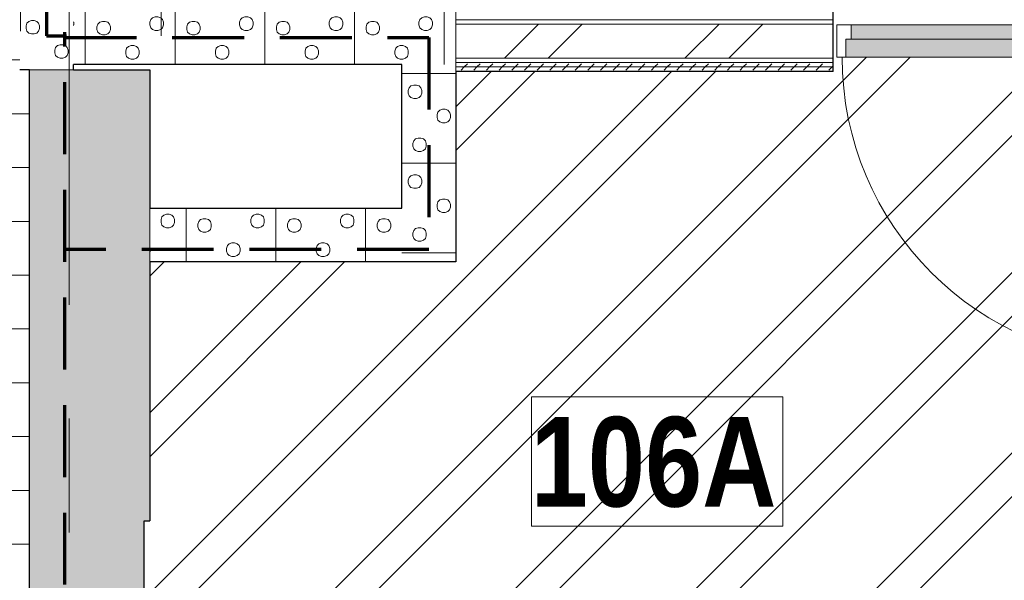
# Model space of a CAD drawing. Header units: millimetres. Extents: x -2180 to 54567, y -1945 to 22251.
# Tile 73 of 143: x 17862 to 20606, y 7700 to 9262. Entities that reach past the tile are written whole.
import ezdxf

# ---------------------------------------------------------------- set-up
doc = ezdxf.new("R2010")
doc.units = ezdxf.units.MM
for name, pattern in [('EST_Dash_2_1_', [300, 200, -100]), ('Grid Line 1_2_', [2222.5, 1270, -317.5, 317.5, -317.5]), ('Overhead', [396.875, 238.125, -158.75])]:
    doc.linetypes.add(name, pattern=pattern)
for name, color, linetype, lineweight in [('_Overhead_', 7, 'Overhead', 9), ('Common Edges', 7, 'Continuous', 9), ('Cut Pattern-3', 7, 'Continuous', 9), ('Doors', 7, 'Continuous', 9), ('Doors-2', 7, 'Continuous', 18), ('Grids-1', 7, 'Grid Line 1_2_', 9), ('Plan Swing', 7, 'Continuous', 9), ('Room Tags', 7, 'Continuous', 9), ('Walls-1', 7, 'Continuous', 25)]:
    doc.layers.add(name, color=color, linetype=linetype, lineweight=lineweight)
for name, color, linetype, lineweight, true_color in [('Color Fill-2', 7, 'Continuous', 9, 0xc0c040), ('Color Fill-3', 9, 'Continuous', 9, 0x808080), ('Cut Pattern-1', 7, 'Continuous', 9, 0x787878), ('Cut Pattern-2', 7, 'Continuous', 25, 0x787878), ('Doors-1', 7, 'Continuous', 9, 0x7b918a), ('SMA_Tuletõkkesektsioon', 1, 'EST_Dash_2_1_', 70, 0xff0000)]:
    doc.layers.add(name, color=color, linetype=linetype, lineweight=lineweight, true_color=true_color)
doc.styles.add('Swis721 Cn BT_B', font='swisscb.ttf', dxfattribs={"height": 250})
pattern_1 = [(45, (0, 0), (0, 35.35534), [25, -25])]
pattern_2 = [(45, (0, 0), (-251.447, 251.447), []), (45, (0, 381), (-251.447, 251.447), [])]
pattern_3 = [(0, (0, 0), (0, 150), [])]

# ---------------------------------------------------------------- blocks, each defined once
blk = doc.blocks.new('SMA_D01_ 1-poolne - SU-P-10- 900x2100 1 korrus-2368688-1 Korruse põrandate plaan')
at = {"layer": 'Doors-1'}
for points in [[(47.8, 5.5), (400, 5.5), (400, 45.5), (-400, 45.5), (-400, 5.5), (47, 5.5)], [(400, -44.5), (415, -44.5), (415, 5.5), (-415, 5.5), (-415, -44.5), (375, -44.5)]]:
    blk.add_hatch(color=256, dxfattribs=at).paths.add_polyline_path(points, flags=0)
at = {"layer": 'Doors'}
for p, q in [((-400, 45.5), (400, 45.5)), ((400, 5.5), (-400, 5.5)), ((-415, -44.5), (375, -44.5))]:
    blk.add_line(p, q, dxfattribs=at)
at = {"layer": 'Doors-2'}
for p, q in [((-440, -44.5), (-440, 45.5)), ((-440, 45.5), (-400, 45.5)), ((-400, 45.5), (-400, 5.5)), ((400, 5.5), (400, 45.5)), ((400, 45.5), (440, 45.5)), ((440, 45.5), (440, -44.5)), ((-415, 5.5), (-415, -44.5)), ((-400, 5.5), (-415, 5.5)), ((415, 5.5), (400, 5.5)), ((415, -44.5), (415, 5.5)), ((-415, -44.5), (-440, -44.5)), ((375, -44.5), (425, -44.5)), ((375, -894.5), (375, -44.5)), ((425, -44.5), (425, -894.5)), ((440, -44.5), (425, -44.5)), ((425, -894.5), (375, -894.5))]:
    blk.add_line(p, q, dxfattribs=at)
at = {"layer": 'Plan Swing'}
blk.add_arc((425, -44.5), 850, 180, 270, dxfattribs=at)
blk = doc.blocks.new('1_0 Room Tag - 2_5mm Nr-411650-1 Korruse põrandate plaan')
at = {"layer": 'Room Tags'}
for p, q in [((3.5, 1.8), (-3.5, 1.8)), ((-3.5, 1.8), (-3.5, -1.8)), ((3.5, 1.8), (3.5, -1.8)), ((3.5, -1.8), (-3.5, -1.8))]:
    blk.add_line(p, q, dxfattribs=at)

msp = doc.modelspace()

# ---------------------------------------------------------------- hatches: boundary and pattern name
at = {"layer": 'Color Fill-2'}
h = msp.add_hatch(dxfattribs=at)
h.set_pattern_fill('FP_3', color=256, style=0, pattern_type=2)
h.set_pattern_definition(pattern_2)
h.paths.add_polyline_path([(20974.4, 4558.6), (21016.5, 4558.6), (21016.5, 9118.1), (21029, 9118.1), (21029, 9202.6), (21019, 9202.6), (21019, 9158.1), (21004, 9158.1), (21004, 8308.1), (20954, 8308.1), (20954, 9158.1), (20139, 9158.1), (20139, 9202.6), (20129, 9202.6), (20129, 9118.1), (19077.1, 9118.1), (19077.1, 8587.1), (18224, 8587.1), (18224, 7865.4), (18208.7, 7865.4), (18208.7, 4558.6), (20938.6, 4558.6)], flags=0)
at = {"layer": 'Color Fill-3'}
h = msp.add_hatch(dxfattribs=at)
h.set_pattern_fill('FP_42', color=256, style=0, pattern_type=2)
h.set_pattern_definition(pattern_3)
h.paths.add_polyline_path([(12180.5, 4258.6), (12201.6, 4258.6), (12201.6, 4354.6), (12507.5, 4354.6), (12507.5, 4258.6), (14507.5, 4258.6), (14507.5, 4354.6), (14849.5, 4354.6), (14849.5, 4558.6), (17888.7, 4558.6), (17888.7, 9122.1), (17861.7, 9122.1), (17861.7, 9712.1), (16387.1, 9712.1), (16387.1, 10554.1), (16377.1, 10554.1), (16377.1, 10516.1), (16362.1, 10516.1), (16362.1, 9366.1), (16312.1, 9366.1), (16312.1, 10516.1), (15197.1, 10516.1), (15197.1, 10554.1), (15187.1, 10554.1), (15187.1, 10496.1), (14802.1, 10496.1), (14802.1, 10336.1), (12730.5, 10336.1), (12730.5, 9919.1), (12147.2, 9919.1), (12147.2, 7302.8), (12130.5, 7302.8), (12130.5, 5884.1), (12147.2, 5884.1), (12147.2, 5534.1), (12130.5, 5534.1), (12130.5, 4354.6), (12180.5, 4354.6), (12180.5, 4281.6)], flags=0)
h.paths.add_polyline_path([(14952.5, 5957.1), (14852.5, 5957.1), (14852.5, 8885.1), (14952.5, 8885.1), (14952.5, 6764.9)], flags=0)
h = msp.add_hatch(dxfattribs=at)
h.set_pattern_fill('FP_42', color=256, style=0, pattern_type=2)
h.set_pattern_definition(pattern_3)
h.paths.add_polyline_path([(21173, 9202.6), (21183, 9202.6), (21183, 9248.1), (22063, 9248.1), (22063, 9202.6), (22073, 9202.6), (22073, 9287.1), (22118.5, 9287.1), (22118.5, 9297.1), (22066.5, 9297.1), (22066.5, 10027.1), (22118.5, 10027.1), (22118.5, 10037.1), (22060.5, 10037.1), (22060.5, 10496.1), (21601, 10496.1), (21601, 10554.1), (21591, 10554.1), (21591, 10496.1), (20676, 10496.1), (20676, 9546.1), (20626, 9546.1), (20626, 10496.1), (20611, 10496.1), (20611, 10554.1), (20601, 10554.1), (20601, 10496.1), (20141.5, 10496.1), (20141.5, 10037.1), (20083.5, 10037.1), (20083.5, 10027.1), (20135.5, 10027.1), (20135.5, 9297.1), (20083.5, 9297.1), (20083.5, 9287.1), (20129, 9287.1), (20129, 9202.6), (20139, 9202.6), (20139, 9248.1), (21019, 9248.1), (21019, 9202.6), (21029, 9202.6), (21029, 9287.1), (21173, 9286.2), (21173, 9208.1)], flags=0)
at = {"layer": 'Cut Pattern-1'}
h = msp.add_hatch(dxfattribs=at)
h.set_pattern_fill('FP_3', color=256, style=0, pattern_type=2)
h.set_pattern_definition(pattern_2)
h.paths.add_polyline_path([(19077.1, 9155.1), (20083.5, 9155.1), (20083.5, 9250.1), (19077.1, 9250.1)], flags=0)
at = {"layer": 'Cut Pattern-2'}
for points in [[(18140.2, 4558.6), (18208.7, 4558.6), (18208.7, 7865.4), (18144, 7865.4), (18144, 9122.1), (17888.7, 9122.1), (17888.7, 4558.6), (18138.5, 4558.6)], [(18208.7, 7865.4), (18224, 7865.4), (18224, 9122.1), (18144, 9122.1), (18144, 7865.4)]]:
    msp.add_hatch(color=256, dxfattribs=at).paths.add_polyline_path(points, flags=0)
at = {"layer": 'Cut Pattern-3'}
h = msp.add_hatch(dxfattribs=at)
h.set_pattern_fill('FP_11', color=256, angle=-135, style=0, pattern_type=2)
h.set_pattern_definition([(315, (17989.21, 9689.6), (250, 1e-12), [7.07, -346.48]), (225, (17994.21, 9662.1), (250, 1e-12), [7.07, -346.48]), (3e-13, (17974.21, 9692.1), (-1e-12, 250), [7.5, -242.5]), (341.565, (17981.71, 9692.11), (250, -0.0002), [7.906, -782.664]), (198.435, (17989.21, 9657.11), (250, 0.0002), [7.906, -782.664]), (180, (17981.71, 9654.6), (1e-12, -250), [7.5, -242.5]), (161.565, (17974.21, 9654.61), (250, -0.0002), [7.906, -782.664]), (135, (17966.71, 9657.1), (250, 1e-12), [7.07, -346.48]), (71.565, (17959.21, 9677.106), (250.001, 1000), [7.906, -782.664]), (45, (17961.71, 9684.6), (250, 1e-12), [7.07, -346.48]), (18.435, (17966.71, 9689.61), (250, 0.0002), [7.906, -782.664]), (90, (17959.21, 9669.6), (-250, -1e-12), [7.5, -242.5]), (108.435, (17961.71, 9662.11), (-250.001, 999.9996), [7.906, -782.664]), (270, (17916.71, 9744.6), (250, 1e-12), [7.5, -242.5]), (3e-13, (17894.21, 9759.6), (-1e-12, 250), [7.5, -242.5]), (341.565, (17901.71, 9759.606), (250, -0.0002), [7.906, -782.664]), (315, (17909.21, 9757.1), (250, 1e-12), [7.07, -346.48]), (225, (17914.21, 9729.6), (250, 1e-12), [7.07, -346.48]), (198.435, (17909.21, 9724.61), (250, 0.0002), [7.906, -782.664]), (180, (17901.71, 9722.1), (1e-12, -250), [7.5, -242.5]), (161.565, (17894.21, 9722.106), (250, -0.0002), [7.906, -782.664]), (135, (17886.71, 9724.6), (250, 1e-12), [7.07, -346.48]), (71.565, (17879.21, 9744.606), (250.001, 1000), [7.906, -782.664]), (45, (17881.71, 9752.1), (250, 1e-12), [7.07, -346.48]), (18.435, (17886.71, 9757.11), (250, 0.0002), [7.906, -782.664]), (90, (17879.21, 9737.1), (-250, -1e-12), [7.5, -242.5]), (108.435, (17881.71, 9729.61), (-250.001, 1000), [7.906, -782.664]), (288.435, (17914.21, 9752.11), (250.001, -500), [7.906, -782.664]), (251.565, (17916.71, 9737.11), (-250, -499.999), [7.906, -782.664]), (270, (17929.21, 9597.1), (250, 1e-12), [7.5, -242.5]), (3e-13, (17906.71, 9612.1), (-1e-12, 250), [7.5, -242.5]), (341.565, (17914.21, 9612.11), (250, -0.0002), [7.906, -782.664]), (315, (17921.71, 9609.6), (250, 1e-12), [7.07, -346.48]), (225, (17926.71, 9582.1), (250, 1e-12), [7.07, -346.48]), (198.435, (17921.71, 9577.106), (250, 0.0002), [7.906, -782.664]), (180, (17914.2, 9574.6), (1e-12, -250), [7.5, -242.5]), (161.565, (17906.71, 9574.61), (250, -0.0002), [7.906, -782.664]), (135, (17899.21, 9577.1), (250, 1e-12), [7.07, -346.48]), (71.565, (17891.71, 9597.106), (250.001, 999.9996), [7.906, -782.664]), (45, (17894.21, 9604.6), (250, 1e-12), [7.07, -346.48]), (18.435, (17899.21, 9609.606), (250, 0.0002), [7.906, -782.664]), (90, (17891.71, 9589.6), (-250, -1e-12), [7.5, -242.5]), (108.435, (17894.21, 9582.106), (-250.001, 999.9996), [7.906, -782.664]), (288.435, (17926.71, 9604.606), (250.001, -500), [7.906, -782.664]), (251.565, (17929.21, 9589.61), (-250, -499.999), [7.906, -782.664]), (270, (17996.71, 9677.1), (250, 1e-12), [7.5, -242.5]), (288.435, (17994.21, 9684.61), (250.001, -500), [7.906, -782.664]), (251.565, (17996.71, 9669.606), (-250.001, -500), [7.906, -782.664]), (270, (18086.71, 9729.6), (250, 1e-12), [7.5, -242.5]), (3e-13, (18064.2, 9744.6), (-1e-12, 250), [7.5, -242.5]), (341.565, (18071.71, 9744.606), (250, -0.0002), [7.906, -782.664]), (315, (18079.21, 9742.1), (250, 1e-12), [7.07, -346.48]), (225, (18084.21, 9714.6), (250, 1e-12), [7.07, -346.48]), (198.435, (18079.21, 9709.606), (250, 0.0002), [7.906, -782.664]), (180, (18071.71, 9707.1), (1e-12, -250), [7.5, -242.5]), (161.565, (18064.21, 9707.106), (250, -0.0002), [7.906, -782.664]), (135, (18056.71, 9709.6), (250, 1e-12), [7.07, -346.48]), (71.565, (18049.21, 9729.61), (250.001, 1000), [7.906, -782.664]), (45, (18051.71, 9737.1), (250, 1e-12), [7.07, -346.48]), (18.435, (18056.71, 9742.106), (250, 0.0002), [7.906, -782.664]), (90, (18049.21, 9722.1), (-250, -1e-12), [7.5, -242.5]), (108.435, (18051.71, 9714.606), (-250.001, 1000), [7.906, -782.664]), (288.435, (18084.21, 9737.106), (250, -499.999), [7.906, -782.664]), (251.565, (18086.71, 9722.106), (-250, -499.999), [7.906, -782.664]), (270, (18066.71, 9622.1), (250, 1e-12), [7.5, -242.5]), (3e-13, (18044.2, 9637.1), (-1e-12, 250), [7.5, -242.5]), (341.565, (18051.71, 9637.11), (250, -0.0002), [7.906, -782.664]), (315, (18059.21, 9634.6), (250, 1e-12), [7.07, -346.48]), (225, (18064.21, 9607.1), (250, 1e-12), [7.07, -346.48]), (198.435, (18059.21, 9602.11), (250, 0.0002), [7.906, -782.664]), (180, (18051.71, 9599.6), (1e-12, -250), [7.5, -242.5]), (161.565, (18044.21, 9599.606), (250, -0.0002), [7.906, -782.664]), (135, (18036.71, 9602.1), (250, 1e-12), [7.07, -346.48]), (71.565, (18029.21, 9622.11), (250.001, 999.9996), [7.906, -782.664]), (45, (18031.71, 9629.6), (250, 1e-12), [7.07, -346.48]), (18.435, (18036.71, 9634.606), (250, 0.0002), [7.906, -782.664]), (90, (18029.21, 9614.6), (-250, -1e-12), [7.5, -242.5]), (108.435, (18031.71, 9607.11), (-250.001, 999.9996), [7.906, -782.664]), (288.435, (18064.21, 9629.606), (250, -499.999), [7.906, -782.664]), (251.565, (18066.71, 9614.606), (-250, -499.999), [7.906, -782.664]), (3e-13, (17861.71, 9792.1), (-1e-12, 250), [])])
h.paths.add_polyline_path([(17888.7, 9122.1), (18011.7, 9122.1), (18011.7, 10384.4), (17861.7, 10384.4), (17861.7, 9122.1)], flags=0)
h = msp.add_hatch(dxfattribs=at)
h.set_pattern_fill('FP_24', color=256, angle=-135, style=0, pattern_type=2)
h.set_pattern_definition([(225, (18441.9, 9159.6), (3e-13, -250), [7.07, -346.48]), (135, (18414.4, 9154.6), (2e-13, -250), [7.07, -346.48]), (270, (18444.4, 9174.6), (250, 3e-13), [7.5, -242.5]), (251.565, (18444.39, 9167.11), (-0.0002, -250), [7.906, -782.664]), (108.435, (18409.394, 9159.606), (0.0002, -250), [7.906, -782.664]), (90, (18406.9, 9167.1), (-250, -2e-13), [7.5, -242.5]), (71.565, (18406.895, 9174.606), (-0.0002, -250), [7.906, -782.664]), (45, (18409.4, 9182.1), (2e-13, -250), [7.07, -346.48]), (341.565, (18429.395, 9189.61), (1000, -250.001), [7.906, -782.664]), (315, (18436.9, 9187.1), (3e-13, -250), [7.07, -346.48]), (288.435, (18441.894, 9182.11), (0.0002, -250), [7.906, -782.664]), (5e-14, (18421.9, 9189.6), (-2e-13, 250), [7.5, -242.5]), (18.435, (18414.394, 9187.11), (1000, 250.001), [7.906, -782.664]), (180, (18496.9, 9232.1), (2e-13, -250), [7.5, -242.5]), (270, (18511.9, 9254.6), (250, 3e-13), [7.5, -242.5]), (251.565, (18511.895, 9247.11), (-0.0002, -250), [7.906, -782.664]), (225, (18509.4, 9239.6), (3e-13, -250), [7.07, -346.48]), (135, (18481.9, 9234.6), (2e-13, -250), [7.07, -346.48]), (108.435, (18476.89, 9239.606), (0.0002, -250), [7.906, -782.664]), (90, (18474.4, 9247.1), (-250, -2e-13), [7.5, -242.5]), (71.565, (18474.394, 9254.606), (-0.0002, -250), [7.906, -782.664]), (45, (18476.9, 9262.1), (2e-13, -250), [7.07, -346.48]), (341.565, (18496.894, 9269.61), (1000, -250.001), [7.906, -782.664]), (315, (18504.4, 9267.1), (3e-13, -250), [7.07, -346.48]), (288.435, (18509.394, 9262.11), (0.0002, -250), [7.906, -782.664]), (5e-14, (18489.4, 9269.6), (-2e-13, 250), [7.5, -242.5]), (18.435, (18481.89, 9267.106), (1000, 250.001), [7.906, -782.664]), (198.435, (18504.394, 9234.606), (-500, -250.001), [7.906, -782.664]), (161.565, (18489.394, 9232.11), (-499.999, 250), [7.906, -782.664]), (180, (18349.4, 9219.6), (2e-13, -250), [7.5, -242.5]), (270, (18364.4, 9242.1), (250, 3e-13), [7.5, -242.5]), (251.565, (18364.394, 9234.606), (-0.0002, -250), [7.906, -782.664]), (225, (18361.9, 9227.1), (3e-13, -250), [7.07, -346.48]), (135, (18334.4, 9222.1), (2e-13, -250), [7.07, -346.48]), (108.435, (18329.394, 9227.106), (0.0002, -250), [7.906, -782.664]), (90, (18326.9, 9234.6), (-250, -2e-13), [7.5, -242.5]), (71.565, (18326.894, 9242.11), (-0.0002, -250), [7.906, -782.664]), (45, (18329.4, 9249.6), (2e-13, -250), [7.07, -346.48]), (341.565, (18349.395, 9257.11), (999.9996, -250.001), [7.906, -782.664]), (315, (18356.9, 9254.6), (3e-13, -250), [7.07, -346.48]), (288.435, (18361.894, 9249.606), (0.0002, -250), [7.906, -782.664]), (5e-14, (18341.9, 9257.1), (-2e-13, 250), [7.5, -242.5]), (18.435, (18334.394, 9254.606), (999.9996, 250.001), [7.906, -782.664]), (198.435, (18356.894, 9222.106), (-500, -250.001), [7.906, -782.664]), (161.565, (18341.895, 9219.61), (-499.999, 250), [7.906, -782.664]), (180, (18429.4, 9152.1), (2e-13, -250), [7.5, -242.5]), (198.435, (18436.894, 9154.606), (-499.999, -250), [7.906, -782.664]), (161.565, (18421.894, 9152.11), (-500, 250.001), [7.906, -782.664]), (180, (18481.9, 9062.1), (2e-13, -250), [7.5, -242.5]), (270, (18496.9, 9084.6), (250, 3e-13), [7.5, -242.5]), (251.565, (18496.894, 9077.11), (-0.0002, -250), [7.906, -782.664]), (225, (18494.4, 9069.6), (3e-13, -250), [7.07, -346.48]), (135, (18466.9, 9064.6), (2e-13, -250), [7.07, -346.48]), (108.435, (18461.895, 9069.61), (0.0002, -250), [7.906, -782.664]), (90, (18459.4, 9077.1), (-250, -2e-13), [7.5, -242.5]), (71.565, (18459.394, 9084.61), (-0.0002, -250), [7.906, -782.664]), (45, (18461.9, 9092.1), (2e-13, -250), [7.07, -346.48]), (341.565, (18481.895, 9099.606), (1000, -250.001), [7.906, -782.664]), (315, (18489.4, 9097.1), (3e-13, -250), [7.07, -346.48]), (288.435, (18494.395, 9092.11), (0.0002, -250), [7.906, -782.664]), (5e-14, (18474.4, 9099.6), (-2e-13, 250), [7.5, -242.5]), (18.435, (18466.895, 9097.11), (1000, 250.001), [7.906, -782.664]), (198.435, (18489.395, 9064.61), (-500, -250.001), [7.906, -782.664]), (161.565, (18474.394, 9062.106), (-499.999, 250), [7.906, -782.664]), (180, (18374.4, 9082.1), (2e-13, -250), [7.5, -242.5]), (270, (18389.4, 9104.6), (250, 3e-13), [7.5, -242.5]), (251.565, (18389.394, 9097.11), (-0.0002, -250), [7.906, -782.664]), (225, (18386.9, 9089.6), (3e-13, -250), [7.07, -346.48]), (135, (18359.4, 9084.6), (2e-13, -250), [7.07, -346.48]), (108.435, (18354.395, 9089.606), (0.0002, -250), [7.906, -782.664]), (90, (18351.9, 9097.1), (-250, -2e-13), [7.5, -242.5]), (71.565, (18351.894, 9104.61), (-0.0002, -250), [7.906, -782.664]), (45, (18354.4, 9112.1), (2e-13, -250), [7.07, -346.48]), (341.565, (18374.395, 9119.606), (1000, -250.001), [7.906, -782.664]), (315, (18381.9, 9117.1), (3e-13, -250), [7.07, -346.48]), (288.435, (18386.895, 9112.11), (0.0002, -250), [7.906, -782.664]), (5e-14, (18366.9, 9119.6), (-2e-13, 250), [7.5, -242.5]), (18.435, (18359.395, 9117.106), (999.9996, 250.001), [7.906, -782.664]), (198.435, (18381.895, 9084.606), (-499.999, -250), [7.906, -782.664]), (161.565, (18366.894, 9082.106), (-500, 250.001), [7.906, -782.664]), (270, (18544.4, 9287.1), (250, 3e-13), [])])
h.paths.add_polyline_path([(19077.1, 9137.1), (19077.1, 9287.1), (18011.7, 9287.1), (18011.7, 9137.1), (18927.1, 9137.1)], flags=0)
h = msp.add_hatch(dxfattribs=at)
h.set_pattern_fill('FP_1', color=256, style=0, pattern_type=2)
h.set_pattern_definition(pattern_1)
h.paths.add_polyline_path([(20083.5, 9130.6), (20083.5, 9143.1), (19077.1, 9143.1), (19077.1, 9130.6), (19383.5, 9130.6)], flags=0)
h = msp.add_hatch(dxfattribs=at)
h.set_pattern_fill('FP_1', color=256, style=0, pattern_type=2)
h.set_pattern_definition(pattern_1)
h.paths.add_polyline_path([(22143.1, 9130.6), (22143.1, 9143.1), (22073, 9143.1), (22073, 9130.6)], flags=0)
h.paths.add_polyline_path([(21173, 9130.6), (21172.5, 9143.1), (21160.5, 9143.1), (21160.5, 9130.6)], flags=0)
h.paths.add_polyline_path([(21029, 9130.6), (21041.5, 9130.6), (21041.5, 9143.1), (21029, 9143.1)], flags=0)
h.paths.add_polyline_path([(20129, 9130.6), (20129, 9143.1), (20083.5, 9143.1), (20083.5, 9130.6)], flags=0)
h = msp.add_hatch(dxfattribs=at)
h.set_pattern_fill('FP_25', color=256, angle=-135, style=0, pattern_type=2)
h.set_pattern_definition([(315, (19054.58, 8759.6), (250, -7e-13), [7.07, -346.48]), (225, (19059.58, 8732.1), (250, -7e-13), [7.07, -346.48]), (360, (19039.58, 8762.1), (7e-13, 250), [7.5, -242.5]), (341.565, (19047.076, 8762.106), (250, -0.0002), [7.906, -782.664]), (198.435, (19054.58, 8727.11), (250, 0.0002), [7.906, -782.664]), (180, (19047.08, 8724.6), (-7e-13, -250), [7.5, -242.5]), (161.565, (19039.58, 8724.61), (250, -0.0002), [7.906, -782.664]), (135, (19032.08, 8727.1), (250, -7e-13), [7.07, -346.48]), (71.565, (19024.58, 8747.106), (250, 1000), [7.906, -782.664]), (45, (19027.08, 8754.6), (250, -7e-13), [7.07, -346.48]), (18.435, (19032.076, 8759.61), (250, 0.0002), [7.906, -782.664]), (90, (19024.58, 8739.6), (-250, 7e-13), [7.5, -242.5]), (108.435, (19027.08, 8732.11), (-250.001, 1000), [7.906, -782.664]), (270, (18982.08, 8814.6), (250, -7e-13), [7.5, -242.5]), (360, (18959.58, 8829.6), (7e-13, 250), [7.5, -242.5]), (341.565, (18967.08, 8829.61), (250, -0.0002), [7.906, -782.664]), (315, (18974.58, 8827.1), (250, -7e-13), [7.07, -346.48]), (225, (18979.58, 8799.6), (250, -7e-13), [7.07, -346.48]), (198.435, (18974.58, 8794.606), (250, 0.0002), [7.906, -782.664]), (180, (18967.08, 8792.1), (-7e-13, -250), [7.5, -242.5]), (161.565, (18959.58, 8792.11), (250, -0.0002), [7.906, -782.664]), (135, (18952.08, 8794.6), (250, -7e-13), [7.07, -346.48]), (71.565, (18944.576, 8814.61), (250, 1000), [7.906, -782.664]), (45, (18947.08, 8822.1), (250, -7e-13), [7.07, -346.48]), (18.435, (18952.08, 8827.106), (250, 0.0002), [7.906, -782.664]), (90, (18944.58, 8807.1), (-250, 7e-13), [7.5, -242.5]), (108.435, (18947.08, 8799.606), (-250, 1000), [7.906, -782.664]), (288.435, (18979.58, 8822.106), (250, -500), [7.906, -782.664]), (251.565, (18982.076, 8807.11), (-250, -500), [7.906, -782.664]), (270, (18994.58, 8667.1), (250, -7e-13), [7.5, -242.5]), (360, (18972.08, 8682.1), (7e-13, 250), [7.5, -242.5]), (341.565, (18979.58, 8682.106), (250, -0.0002), [7.906, -782.664]), (315, (18987.08, 8679.6), (250, -7e-13), [7.07, -346.48]), (225, (18992.08, 8652.1), (250, -7e-13), [7.07, -346.48]), (198.435, (18987.08, 8647.11), (250, 0.0002), [7.906, -782.664]), (180, (18979.58, 8644.6), (-7e-13, -250), [7.5, -242.5]), (161.565, (18972.076, 8644.606), (250, -0.0002), [7.906, -782.664]), (135, (18964.58, 8647.1), (250, -7e-13), [7.07, -346.48]), (71.565, (18957.08, 8667.11), (250.001, 1000), [7.906, -782.664]), (45, (18959.58, 8674.6), (250, -7e-13), [7.07, -346.48]), (18.435, (18964.58, 8679.61), (250, 0.0002), [7.906, -782.664]), (90, (18957.08, 8659.6), (-250, 7e-13), [7.5, -242.5]), (108.435, (18959.58, 8652.11), (-250.001, 1000), [7.906, -782.664]), (288.435, (18992.08, 8674.61), (250, -499.999), [7.906, -782.664]), (251.565, (18994.576, 8659.61), (-250, -499.999), [7.906, -782.664]), (270, (19062.08, 8747.1), (250, -7e-13), [7.5, -242.5]), (288.435, (19059.58, 8754.61), (250, -499.999), [7.906, -782.664]), (251.565, (19062.08, 8739.606), (-250, -499.999), [7.906, -782.664]), (270, (19152.08, 8799.6), (250, -7e-13), [7.5, -242.5]), (360, (19129.58, 8814.6), (7e-13, 250), [7.5, -242.5]), (341.565, (19137.08, 8814.606), (250, -0.0002), [7.906, -782.664]), (315, (19144.58, 8812.1), (250, -7e-13), [7.07, -346.48]), (225, (19149.58, 8784.6), (250, -7e-13), [7.07, -346.48]), (198.435, (19144.58, 8779.61), (250, 0.0002), [7.906, -782.664]), (180, (19137.08, 8777.1), (-7e-13, -250), [7.5, -242.5]), (161.565, (19129.58, 8777.106), (250, -0.0002), [7.906, -782.664]), (135, (19122.08, 8779.6), (250, -7e-13), [7.07, -346.48]), (71.565, (19114.58, 8799.61), (250, 1000), [7.906, -782.664]), (45, (19117.08, 8807.1), (250, -7e-13), [7.07, -346.48]), (18.435, (19122.08, 8812.11), (250, 0.0002), [7.906, -782.664]), (90, (19114.58, 8792.1), (-250, 7e-13), [7.5, -242.5]), (108.435, (19117.08, 8784.606), (-250, 1000), [7.906, -782.664]), (288.435, (19149.58, 8807.11), (250, -500), [7.906, -782.664]), (251.565, (19152.08, 8792.11), (-250, -499.999), [7.906, -782.664]), (270, (19132.08, 8692.1), (250, -7e-13), [7.5, -242.5]), (360, (19109.58, 8707.1), (7e-13, 250), [7.5, -242.5]), (341.565, (19117.076, 8707.11), (250, -0.0002), [7.906, -782.664]), (315, (19124.58, 8704.6), (250, -7e-13), [7.07, -346.48]), (225, (19129.58, 8677.1), (250, -7e-13), [7.07, -346.48]), (198.435, (19124.58, 8672.11), (250, 0.0002), [7.906, -782.664]), (180, (19117.08, 8669.6), (-7e-13, -250), [7.5, -242.5]), (161.565, (19109.58, 8669.606), (250, -0.0002), [7.906, -782.664]), (135, (19102.08, 8672.1), (250, -7e-13), [7.07, -346.48]), (71.565, (19094.576, 8692.106), (250.001, 1000), [7.906, -782.664]), (45, (19097.08, 8699.6), (250, -7e-13), [7.07, -346.48]), (18.435, (19102.08, 8704.61), (250, 0.0002), [7.906, -782.664]), (90, (19094.58, 8684.6), (-250, 7e-13), [7.5, -242.5]), (108.435, (19097.08, 8677.11), (-250.001, 1000), [7.906, -782.664]), (288.435, (19129.58, 8699.605), (250, -499.999), [7.906, -782.664]), (251.565, (19132.08, 8684.61), (-250, -499.999), [7.906, -782.664]), (360, (18927.08, 8862.1), (7e-13, 250), [])])
h.paths.add_polyline_path([(19077.1, 8587.1), (19077.1, 9137.1), (18927.1, 9137.1), (18927.1, 8587.1)], flags=0)
h = msp.add_hatch(dxfattribs=at)
h.set_pattern_fill('FP_1', color=256, style=0, pattern_type=2)
h.set_pattern_definition(pattern_1)
h.paths.add_polyline_path([(20083.5, 9118.1), (20083.5, 9130.6), (19077.1, 9130.6), (19077.1, 9118.1), (19383.5, 9118.1)], flags=0)
h = msp.add_hatch(dxfattribs=at)
h.set_pattern_fill('FP_1', color=256, style=0, pattern_type=2)
h.set_pattern_definition(pattern_1)
h.paths.add_polyline_path([(22143.1, 9118.1), (22143.1, 9130.6), (22073, 9130.6), (22073, 9118.1)], flags=0)
h.paths.add_polyline_path([(20083.5, 9118.1), (20129, 9118.1), (20129, 9130.6), (20083.5, 9130.6)], flags=0)
h = msp.add_hatch(dxfattribs=at)
h.set_pattern_fill('FP_26', color=256, angle=-135, style=0, pattern_type=2)
h.set_pattern_definition([(225, (18473.05, 8609.6), (1e-12, -250), [7.07, -346.48]), (135, (18445.55, 8604.6), (1e-12, -250), [7.07, -346.48]), (270, (18475.55, 8624.6), (250, 1e-12), [7.5, -242.5]), (251.565, (18475.55, 8617.106), (-0.0002, -250), [7.906, -782.664]), (108.435, (18440.546, 8609.61), (0.0002, -250), [7.906, -782.664]), (90, (18438.05, 8617.1), (-250, -1e-12), [7.5, -242.5]), (71.565, (18438.05, 8624.61), (-0.0002, -250), [7.906, -782.664]), (45, (18440.55, 8632.1), (1e-12, -250), [7.07, -346.48]), (341.565, (18460.546, 8639.606), (1000, -250.001), [7.906, -782.664]), (315, (18468.05, 8637.1), (1e-12, -250), [7.07, -346.48]), (288.435, (18473.046, 8632.11), (0.0002, -250), [7.906, -782.664]), (3e-13, (18453.05, 8639.6), (-1e-12, 250), [7.5, -242.5]), (18.435, (18445.546, 8637.11), (1000, 250.001), [7.906, -782.664]), (180, (18528.05, 8682.1), (1e-12, -250), [7.5, -242.5]), (270, (18543.05, 8704.6), (250, 1e-12), [7.5, -242.5]), (251.565, (18543.046, 8697.106), (-0.0002, -250), [7.906, -782.664]), (225, (18540.55, 8689.6), (1e-12, -250), [7.07, -346.48]), (135, (18513.05, 8684.6), (1e-12, -250), [7.07, -346.48]), (108.435, (18508.046, 8689.61), (0.0002, -250), [7.906, -782.664]), (90, (18505.55, 8697.1), (-250, -1e-12), [7.5, -242.5]), (71.565, (18505.546, 8704.61), (-0.0002, -250), [7.906, -782.664]), (45, (18508.05, 8712.1), (1e-12, -250), [7.07, -346.48]), (341.565, (18528.046, 8719.61), (1000, -250.001), [7.906, -782.664]), (315, (18535.55, 8717.1), (1e-12, -250), [7.07, -346.48]), (288.435, (18540.55, 8712.106), (0.0002, -250), [7.906, -782.664]), (3e-13, (18520.55, 8719.6), (-1e-12, 250), [7.5, -242.5]), (18.435, (18513.05, 8717.106), (1000, 250.001), [7.906, -782.664]), (198.435, (18535.546, 8684.61), (-499.999, -250), [7.906, -782.664]), (161.565, (18520.55, 8682.106), (-500, 250), [7.906, -782.664]), (180, (18380.55, 8669.6), (1e-12, -250), [7.5, -242.5]), (270, (18395.55, 8692.1), (250, 1e-12), [7.5, -242.5]), (251.565, (18395.546, 8684.61), (-0.0002, -250), [7.906, -782.664]), (225, (18393.05, 8677.1), (1e-12, -250), [7.07, -346.48]), (135, (18365.55, 8672.1), (1e-12, -250), [7.07, -346.48]), (108.435, (18360.546, 8677.106), (0.0002, -250), [7.906, -782.664]), (90, (18358.05, 8684.6), (-250, -1e-12), [7.5, -242.5]), (71.565, (18358.05, 8692.106), (-0.0002, -250), [7.906, -782.664]), (45, (18360.55, 8699.6), (1e-12, -250), [7.07, -346.48]), (341.565, (18380.55, 8707.11), (1000, -250.001), [7.906, -782.664]), (315, (18388.05, 8704.6), (1e-12, -250), [7.07, -346.48]), (288.435, (18393.046, 8699.61), (0.0002, -250), [7.906, -782.664]), (3e-13, (18373.05, 8707.1), (-1e-12, 250), [7.5, -242.5]), (18.435, (18365.546, 8704.61), (1000, 250.001), [7.906, -782.664]), (198.435, (18388.046, 8672.11), (-500, -250.001), [7.906, -782.664]), (161.565, (18373.05, 8669.61), (-499.999, 250), [7.906, -782.664]), (180, (18460.55, 8602.1), (1e-12, -250), [7.5, -242.5]), (198.435, (18468.046, 8604.61), (-499.999, -250), [7.906, -782.664]), (161.565, (18453.05, 8602.11), (-499.999, 250), [7.906, -782.664]), (180, (18513.05, 8512.1), (1e-12, -250), [7.5, -242.5]), (270, (18528.05, 8534.6), (250, 1e-12), [7.5, -242.5]), (251.565, (18528.046, 8527.11), (-0.0002, -250), [7.906, -782.664]), (225, (18525.55, 8519.6), (1e-12, -250), [7.07, -346.48]), (135, (18498.05, 8514.6), (1e-12, -250), [7.07, -346.48]), (108.435, (18493.05, 8519.61), (0.0002, -250), [7.906, -782.664]), (90, (18490.55, 8527.1), (-250, -1e-12), [7.5, -242.5]), (71.565, (18490.55, 8534.606), (-0.0002, -250), [7.906, -782.664]), (45, (18493.05, 8542.1), (1e-12, -250), [7.07, -346.48]), (341.565, (18513.05, 8549.61), (1000, -250.001), [7.906, -782.664]), (315, (18520.55, 8547.1), (1e-12, -250), [7.07, -346.48]), (288.435, (18525.546, 8542.106), (0.0002, -250), [7.906, -782.664]), (3e-13, (18505.55, 8549.6), (-1e-12, 250), [7.5, -242.5]), (18.435, (18498.046, 8547.106), (1000, 250.001), [7.906, -782.664]), (198.435, (18520.546, 8514.606), (-500, -250), [7.906, -782.664]), (161.565, (18505.546, 8512.11), (-499.999, 250), [7.906, -782.664]), (180, (18405.55, 8532.1), (1e-12, -250), [7.5, -242.5]), (270, (18420.55, 8554.6), (250, 1e-12), [7.5, -242.5]), (251.565, (18420.546, 8547.11), (-0.0002, -250), [7.906, -782.664]), (225, (18418.05, 8539.6), (1e-12, -250), [7.07, -346.48]), (135, (18390.55, 8534.6), (1e-12, -250), [7.07, -346.48]), (108.435, (18385.55, 8539.61), (0.0002, -250), [7.906, -782.664]), (90, (18383.05, 8547.1), (-250, -1e-12), [7.5, -242.5]), (71.565, (18383.05, 8554.61), (-0.0002, -250), [7.906, -782.664]), (45, (18385.55, 8562.1), (1e-12, -250), [7.07, -346.48]), (341.565, (18405.55, 8569.606), (1000, -250.001), [7.906, -782.664]), (315, (18413.05, 8567.1), (1e-12, -250), [7.07, -346.48]), (288.435, (18418.05, 8562.11), (0.0002, -250), [7.906, -782.664]), (3e-13, (18398.05, 8569.6), (-1e-12, 250), [7.5, -242.5]), (18.435, (18390.55, 8567.11), (1000, 250.001), [7.906, -782.664]), (198.435, (18413.05, 8534.61), (-499.999, -250), [7.906, -782.664]), (161.565, (18398.046, 8532.106), (-499.999, 250), [7.906, -782.664]), (270, (18575.55, 8737.1), (250, 1e-12), [])])
h.paths.add_polyline_path([(18927.1, 8587.1), (18927.1, 8737.1), (18224, 8737.1), (18224, 8587.1)], flags=0)

# ---------------------------------------------------------------- linework, layer by layer
at = {"layer": '_Overhead_'}
for p, q in [((17863.7, 11816.4), (17863.7, 9230.5)), ((18255.6, 11816.4), (18255.6, 9217.3))]:
    msp.add_line(p, q, dxfattribs=at)
at = {"layer": 'Common Edges'}
for p, q in [((19077.1, 9118.1), (19077.1, 9287.1)), ((20129, 9262.1), (19077.1, 9262.1)), ((20129, 9250.1), (19077.1, 9250.1)), ((20129, 9155.1), (19077.1, 9155.1)), ((20129, 9143.1), (19077.1, 9143.1)), ((18011.7, 9122.1), (17888.7, 9122.1)), ((20129, 9130.6), (19077.1, 9130.6)), ((18224, 8737.1), (18224, 8587.1))]:
    msp.add_line(p, q, dxfattribs=at)
at = {"layer": 'Grids-1'}
msp.add_line((18000, 18627.8), (18000, 1154.9), dxfattribs=at)
at = {"layer": 'SMA_Tuletõkkesektsioon'}
for p, q in [((17936.7, 10547.1), (17936.7, 9217.3)), ((17987.1, 4087.6), (17987.1, 9227.6)), ((17936.7, 9217.3), (17992.1, 9217.3)), ((17987.1, 9212.1), (19002.1, 9212.1)), ((19002.1, 9212.1), (19002.1, 8622.1)), ((19002.1, 8622.1), (17987.1, 8622.1))]:
    msp.add_line(p, q, dxfattribs=at)
at = {"layer": 'Walls-1'}
for p, q in [((20129, 9118.1), (20129, 9287.1)), ((17888.7, 9122.1), (17861.7, 9122.1)), ((17888.7, 4558.6), (17888.7, 9122.1)), ((18011.7, 9122.1), (18011.7, 9137.1)), ((18927.1, 9137.1), (18011.7, 9137.1)), ((18011.7, 9122.1), (18224, 9122.1)), ((18224, 9122.1), (18224, 8737.1)), ((18927.1, 8737.1), (18927.1, 9137.1)), ((20129, 9118.1), (19077.1, 9118.1)), ((19077.1, 9118.1), (19077.1, 8587.1)), ((18224, 8737.1), (18927.1, 8737.1)), ((18224, 8587.1), (18224, 7865.4)), ((19077.1, 8587.1), (18224, 8587.1)), ((18208.7, 4558.6), (18208.7, 7865.4)), ((18208.7, 7865.4), (18224, 7865.4))]:
    msp.add_line(p, q, dxfattribs=at)

# ---------------------------------------------------------------- block references
at = {"layer": 'Doors'}
msp.add_blockref('SMA_D01_ 1-poolne - SU-P-10- 900x2100 1 korrus-2368688-1 Korruse põrandate plaan', (20579, 9202.6), dxfattribs=at)
at = {"layer": 'Room Tags', "xscale": 99.99999999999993, "yscale": 99.99999999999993, "zscale": 99.99999999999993}
msp.add_blockref('1_0 Room Tag - 2_5mm Nr-411650-1 Korruse põrandate plaan', (19638.3, 8030.7), dxfattribs=at)

# ---------------------------------------------------------------- texts
at = {"layer": 'Room Tags', "insert": (19286.2, 8155.2), "char_height": 250, "width": 849.789, "attachment_point": 1, "style": 'Swis721 Cn BT_B'}
msp.add_mtext('106A', dxfattribs=at)

doc.saveas('drawing.dxf')
